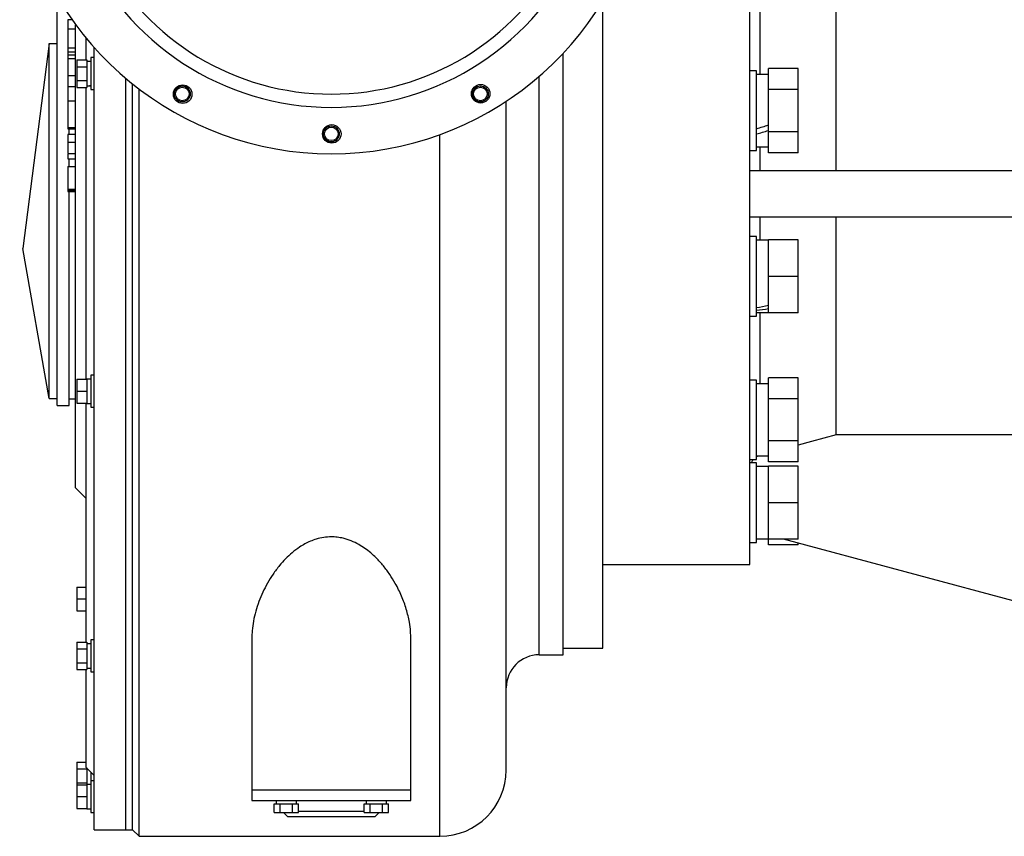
# Model space of a CAD drawing. Extents: x 2274 to 8685, y 2007 to 6523.
# Tile 1 of 12: x 2420 to 3164, y 2007 to 2623. Entities that reach past the tile are written whole.
import ezdxf

# ---------------------------------------------------------------- set-up
doc = ezdxf.new("R2010")
doc.units = 0
doc.header["$LTSCALE"] = 20
doc.layers.get('0').update_dxf_attribs({"linetype": 'CONTINUOUS'})

msp = doc.modelspace()

# ---------------------------------------------------------------- linework, layer by layer
at = {"color": 7, "linetype": 'CONTINUOUS'}
for p, q in [((2971.73, 2212.3), (2971.73, 2772.3)), ((3036.73, 2509.8), (3036.73, 2674.46)), ((2448.73, 2605.44), (2448.73, 2640.85)), ((2860.73, 2149.3), (2860.73, 2637.5)), ((2460.02, 2623.38), (2456.73, 2623.38)), ((2456.73, 2616.58), (2462.73, 2616.58)), ((2462.73, 2492.3), (2462.73, 2619.64)), ((2470.73, 2593.21), (2470.73, 2609.41)), ((2442.73, 2605.44), (2422.73, 2450.89)), ((2442.73, 2337.75), (2442.73, 2605.44)), ((2442.73, 2605.44), (2448.73, 2605.44)), ((2448.73, 2332.3), (2448.73, 2605.44)), ((2456.73, 2602.29), (2462.73, 2602.29)), ((2476.73, 2492.3), (2476.73, 2602.43)), ((2456.73, 2599.28), (2462.73, 2599.28)), ((2456.73, 2599.28), (2456.73, 2597.03)), ((2456.73, 2596.86), (2462.73, 2596.86)), ((2456.73, 2596.86), (2456.73, 2594.22)), ((2456.73, 2594.22), (2462.73, 2594.22)), ((2456.73, 2594.22), (2456.73, 2581.45)), ((2476.73, 2594.82), (2474.23, 2594.82)), ((2474.23, 2594.82), (2474.23, 2582.82)), ((2830.73, 2144.3), (2830.73, 2598.06)), ((2463.63, 2593.21), (2463.63, 2588.02)), ((2463.63, 2593.21), (2471.13, 2593.21)), ((2463.63, 2588.02), (2471.13, 2588.02)), ((2463.63, 2588.02), (2463.63, 2577.63)), ((2471.13, 2593.21), (2471.13, 2591.57)), ((2474.23, 2592.02), (2471.13, 2592.02)), ((2471.13, 2591.57), (2471.13, 2589.66)), ((2471.13, 2589.66), (2471.13, 2588.02)), ((2471.13, 2588.02), (2471.13, 2584.73)), ((2456.73, 2581.45), (2462.73, 2581.45)), ((2456.73, 2581.45), (2456.73, 2571.37)), ((2471.13, 2584.73), (2471.13, 2580.91)), ((2471.13, 2580.91), (2471.13, 2577.63)), ((2474.23, 2582.82), (2474.23, 2570.82)), ((2976.73, 2584.8), (2971.73, 2584.8)), ((2976.73, 2524.8), (2976.73, 2584.8)), ((2985.73, 2582.05), (2976.73, 2582.05)), ((3008.23, 2586.56), (2985.73, 2586.56)), ((2985.73, 2570.68), (2985.73, 2586.56)), ((3008.23, 2570.68), (3008.23, 2586.56)), ((2462.73, 2572.69), (2456.73, 2572.69)), ((2463.63, 2577.63), (2463.63, 2572.43)), ((2463.63, 2577.63), (2471.13, 2577.63)), ((2463.63, 2572.43), (2471.13, 2572.43)), ((2470.73, 2492.3), (2470.73, 2572.43)), ((2471.13, 2577.63), (2471.13, 2575.98)), ((2471.13, 2575.98), (2471.13, 2574.07)), ((2471.13, 2574.07), (2471.13, 2572.43)), ((2500.73, 2492.3), (2500.73, 2579.07)), ((2500.73, 2012.3), (2500.73, 2579.07)), ((2505.73, 2012.3), (2505.73, 2574.95)), ((2474.23, 2570.82), (2476.73, 2570.82)), ((2510.73, 2007.3), (2510.73, 2571.05)), ((3008.23, 2570.68), (2985.73, 2570.68)), ((2985.73, 2538.93), (2985.73, 2570.68)), ((3008.23, 2538.93), (3008.23, 2570.68)), ((2456.73, 2562.37), (2462.73, 2562.37)), ((2787.73, 2057.3), (2787.73, 2561.86)), ((2456.73, 2542.11), (2462.73, 2542.11)), ((2456.73, 2541.14), (2462.73, 2541.14)), ((2462.73, 2536.95), (2456.73, 2536.95)), ((2457.73, 2536.95), (2457.73, 2541.14)), ((3008.23, 2538.93), (2985.73, 2538.93)), ((2985.73, 2523.05), (2985.73, 2538.93)), ((3008.23, 2523.05), (3008.23, 2538.93)), ((2456.73, 2530.98), (2462.73, 2530.98)), ((2976.73, 2527.55), (2985.73, 2527.55)), ((2456.73, 2522.42), (2462.73, 2522.42)), ((2971.73, 2524.8), (2976.73, 2524.8)), ((3008.23, 2523.05), (2985.73, 2523.05)), ((2456.73, 2518.59), (2462.73, 2518.59)), ((2456.73, 2518.46), (2462.73, 2518.46)), ((2456.73, 2512.77), (2462.73, 2512.77)), ((2456.73, 2512.77), (2456.73, 2495.67)), ((2457.73, 2512.74), (2457.73, 2518.46)), ((2971.73, 2509.8), (3345.21, 2509.8)), ((2456.73, 2495.67), (2462.73, 2495.67)), ((2456.73, 2495.67), (2456.73, 2495.49)), ((2456.73, 2495.49), (2462.73, 2495.49)), ((2456.73, 2495.49), (2456.73, 2495.03)), ((2456.73, 2495.03), (2462.73, 2495.03)), ((2456.73, 2495.03), (2456.73, 2494.84)), ((2456.73, 2494.84), (2462.73, 2494.84)), ((2456.73, 2494.84), (2456.73, 2494.11)), ((2456.73, 2494.11), (2462.73, 2494.11)), ((2456.73, 2494.11), (2456.73, 2493.92)), ((2456.73, 2493.92), (2462.73, 2493.92)), ((2457.73, 2379.16), (2457.73, 2493.92)), ((2462.73, 2270.3), (2462.73, 2492.3)), ((2470.73, 2352.15), (2470.73, 2492.3)), ((2476.73, 2012.3), (2476.73, 2492.3)), ((2500.73, 2012.3), (2500.73, 2492.3)), ((2971.73, 2474.8), (3345.21, 2474.8)), ((3036.73, 2310.14), (3036.73, 2474.8)), ((2976.73, 2459.8), (2971.73, 2459.8)), ((2976.73, 2399.8), (2976.73, 2459.8)), ((2985.73, 2457.05), (2976.73, 2457.05)), ((3008.23, 2457.3), (2985.73, 2457.3)), ((2985.73, 2429.8), (2985.73, 2457.3)), ((3008.23, 2429.8), (3008.23, 2457.3)), ((2442.73, 2337.75), (2422.73, 2450.89)), ((3008.23, 2429.8), (2985.73, 2429.8)), ((2985.73, 2402.3), (2985.73, 2429.8)), ((3008.23, 2402.3), (3008.23, 2429.8)), ((2976.73, 2402.55), (2985.73, 2402.55)), ((3008.23, 2402.3), (2985.73, 2402.3)), ((2971.73, 2399.8), (2976.73, 2399.8)), ((2457.73, 2332.3), (2457.73, 2379.16)), ((2463.63, 2352.15), (2471.13, 2352.15)), ((2463.63, 2352.15), (2463.63, 2343.15)), ((2474.23, 2352.35), (2471.13, 2352.35)), ((2471.13, 2352.35), (2471.13, 2352.15)), ((2471.13, 2352.15), (2471.13, 2349.3)), ((2471.13, 2349.3), (2471.13, 2346)), ((2476.73, 2355.15), (2474.23, 2355.15)), ((2474.23, 2355.15), (2474.23, 2337.15)), ((2976.73, 2351.53), (2971.73, 2351.53)), ((2976.73, 2291.53), (2976.73, 2351.53)), ((3008.23, 2353.29), (2985.73, 2353.29)), ((2985.73, 2337.41), (2985.73, 2353.29)), ((3008.23, 2337.41), (3008.23, 2353.29)), ((2463.63, 2343.15), (2471.13, 2343.15)), ((2463.63, 2343.15), (2463.63, 2334.15)), ((2471.13, 2346), (2471.13, 2343.15)), ((2471.13, 2343.15), (2471.13, 2340.3)), ((2985.73, 2348.78), (2976.73, 2348.78)), ((2442.73, 2337.75), (2448.73, 2337.75)), ((2457.73, 2337.3), (2462.73, 2337.3)), ((2463.63, 2334.15), (2471.13, 2334.15)), ((2470.73, 2153.84), (2470.73, 2334.15)), ((2471.13, 2340.3), (2471.13, 2337)), ((2471.13, 2337), (2471.13, 2334.15)), ((2471.13, 2334.15), (2471.13, 2333.95)), ((2471.13, 2333.95), (2474.23, 2333.95)), ((2474.23, 2337.15), (2474.23, 2331.15)), ((3008.23, 2337.41), (2985.73, 2337.41)), ((2985.73, 2305.66), (2985.73, 2337.41)), ((3008.23, 2305.66), (3008.23, 2337.41)), ((2448.73, 2332.3), (2457.73, 2332.3)), ((2474.23, 2331.15), (2476.73, 2331.15)), ((3008.23, 2305.66), (2985.73, 2305.66)), ((2985.73, 2289.78), (2985.73, 2305.66)), ((3008.23, 2289.78), (3008.23, 2305.66)), ((3280.85, 2310.14), (3036.73, 2310.14)), ((2971.73, 2291.53), (2976.73, 2291.53)), ((3008.23, 2289.78), (2985.73, 2289.78)), ((2976.73, 2289.03), (2971.73, 2289.03)), ((2976.73, 2229.03), (2976.73, 2289.03)), ((2985.73, 2286.28), (2976.73, 2286.28)), ((3008.23, 2286.53), (2985.73, 2286.53)), ((2985.73, 2259.03), (2985.73, 2286.53)), ((3008.23, 2259.03), (3008.23, 2286.53)), ((2462.73, 2270.3), (2470.73, 2262.3)), ((3008.23, 2259.03), (2985.73, 2259.03)), ((2985.73, 2231.53), (2985.73, 2259.03)), ((3008.23, 2231.53), (3008.23, 2259.03)), ((2976.73, 2231.78), (2985.73, 2231.78)), ((3008.23, 2231.53), (2985.73, 2231.53)), ((2985.73, 2227.27), (2985.73, 2231.53)), ((3189.41, 2179.97), (2997, 2231.53)), ((2971.73, 2229.03), (2976.73, 2229.03)), ((3008.23, 2227.27), (2985.73, 2227.27)), ((3008.23, 2227.27), (3008.23, 2228.52)), ((2860.73, 2212.3), (2971.73, 2212.3)), ((2463.63, 2195.36), (2470.73, 2195.36)), ((2463.63, 2195.36), (2463.63, 2186.36)), ((2463.63, 2186.36), (2463.63, 2177.36)), ((2463.63, 2186.36), (2470.73, 2186.36)), ((2463.63, 2177.36), (2470.73, 2177.36)), ((2595.73, 2156.57), (2595.73, 2042.3)), ((2715.73, 2042.3), (2715.73, 2156.59)), ((2463.63, 2153.84), (2471.13, 2153.84)), ((2463.63, 2153.84), (2463.63, 2148.64)), ((2463.63, 2148.64), (2471.13, 2148.64)), ((2463.63, 2148.64), (2463.63, 2138.25)), ((2471.13, 2153.84), (2471.13, 2152.19)), ((2474.23, 2152.65), (2471.13, 2152.65)), ((2471.13, 2152.19), (2471.13, 2150.29)), ((2471.13, 2150.29), (2471.13, 2148.64)), ((2471.13, 2148.64), (2471.13, 2145.35)), ((2476.73, 2155.45), (2474.23, 2155.45)), ((2474.23, 2155.45), (2474.23, 2133.05)), ((2830.73, 2149.3), (2860.73, 2149.3)), ((2471.13, 2145.35), (2471.13, 2141.43)), ((2471.13, 2141.54), (2471.13, 2138.25)), ((2812.73, 2144.3), (2830.73, 2144.3)), ((2463.63, 2138.25), (2471.13, 2138.25)), ((2463.63, 2138.25), (2463.63, 2133.05)), ((2471.13, 2138.25), (2471.13, 2136.61)), ((2471.13, 2136.61), (2471.13, 2134.7)), ((2471.13, 2134.7), (2471.13, 2133.05)), ((2471.13, 2134.25), (2474.23, 2134.25)), ((2463.63, 2133.05), (2471.13, 2133.05)), ((2470.73, 2059.3), (2470.73, 2133.05)), ((2474.23, 2133.05), (2474.23, 2131.45)), ((2474.23, 2131.45), (2476.73, 2131.45)), ((2463.63, 2063.32), (2470.73, 2063.32)), ((2463.63, 2063.32), (2463.63, 2058.12)), ((2470.73, 2059.3), (2476.73, 2053.3)), ((2463.63, 2058.12), (2463.63, 2047.73)), ((2463.63, 2058.12), (2471.13, 2058.12)), ((2471.13, 2058.9), (2471.13, 2058.12)), ((2471.13, 2058.12), (2471.13, 2054.83)), ((2471.13, 2054.83), (2471.13, 2051.02)), ((2474.23, 2055.8), (2474.23, 2049.22)), ((2463.63, 2047.73), (2471.13, 2047.73)), ((2463.63, 2047.73), (2463.63, 2046.22)), ((2463.63, 2046.22), (2463.63, 2037.22)), ((2463.63, 2046.22), (2471.13, 2046.22)), ((2471.13, 2051.02), (2471.13, 2047.73)), ((2471.13, 2047.73), (2471.13, 2046.42)), ((2474.23, 2046.42), (2471.13, 2046.42)), ((2471.13, 2046.42), (2471.13, 2046.22)), ((2471.13, 2046.22), (2471.13, 2043.37)), ((2476.73, 2049.22), (2474.23, 2049.22)), ((2474.23, 2049.22), (2474.23, 2025.22)), ((2463.63, 2037.22), (2471.13, 2037.22)), ((2463.63, 2037.22), (2463.63, 2028.22)), ((2471.13, 2043.37), (2471.13, 2040.06)), ((2471.13, 2040.06), (2471.13, 2037.22)), ((2471.13, 2037.22), (2471.13, 2034.37)), ((2595.73, 2042.3), (2595.73, 2034.3)), ((2595.73, 2042.3), (2715.73, 2042.3)), ((2715.73, 2034.3), (2715.73, 2042.3)), ((2471.13, 2034.37), (2471.13, 2031.06)), ((2471.13, 2031.06), (2471.13, 2028.22)), ((2595.73, 2034.3), (2715.73, 2034.3)), ((2612.55, 2025.3), (2612.55, 2031.7)), ((2612.55, 2031.7), (2617.17, 2031.7)), ((2617.17, 2025.3), (2617.17, 2031.7)), ((2617.17, 2031.7), (2626.41, 2031.7)), ((2626.41, 2025.3), (2626.41, 2031.7)), ((2626.41, 2031.7), (2631.03, 2031.7)), ((2629.49, 2031.7), (2629.49, 2034.3)), ((2631.03, 2025.3), (2631.03, 2031.7)), ((2680.43, 2025.3), (2680.43, 2031.7)), ((2680.43, 2031.7), (2685.05, 2031.7)), ((2685.05, 2025.3), (2685.05, 2031.7)), ((2685.05, 2031.7), (2694.29, 2031.7)), ((2694.29, 2025.3), (2694.29, 2031.7)), ((2694.29, 2031.7), (2698.91, 2031.7)), ((2697.37, 2031.7), (2697.37, 2034.3)), ((2698.91, 2025.3), (2698.91, 2031.7)), ((2463.63, 2028.22), (2471.13, 2028.22)), ((2471.13, 2028.22), (2471.13, 2028.02)), ((2471.13, 2028.02), (2474.23, 2028.02)), ((2474.23, 2025.22), (2476.73, 2025.22)), ((2612.55, 2025.3), (2617.17, 2025.3)), ((2617.17, 2025.3), (2626.41, 2025.3)), ((2619.73, 2025.3), (2622.73, 2022.3)), ((2622.73, 2022.3), (2688.73, 2022.3)), ((2626.41, 2025.3), (2631.03, 2025.3)), ((2631.03, 2026.3), (2680.43, 2026.3)), ((2680.43, 2025.3), (2685.05, 2025.3)), ((2685.05, 2025.3), (2694.29, 2025.3)), ((2688.73, 2022.3), (2691.73, 2025.3)), ((2694.29, 2025.3), (2698.91, 2025.3)), ((2476.73, 2012.3), (2500.73, 2012.3)), ((2500.73, 2012.3), (2505.73, 2012.3)), ((2505.73, 2012.3), (2510.73, 2007.3)), ((2510.73, 2007.3), (2737.73, 2007.3))]:
    msp.add_line(p, q, dxfattribs=at)
at = {"color": 8, "linetype": 'CONTINUOUS'}
for p, q in [((2979.14, 2635.82), (2979.14, 2582.05)), ((2812.73, 2144.3), (2812.73, 2580.78)), ((2737.73, 2007.3), (2737.73, 2536.74)), ((2979.14, 2527.55), (2979.14, 2509.8)), ((2979.14, 2474.8), (2979.14, 2457.05)), ((2979.14, 2402.55), (2979.14, 2348.78))]:
    msp.add_line(p, q, dxfattribs=at)
at = {"color": 7, "linetype": 'CONTINUOUS', "flags": 128}
msp.add_lwpolyline([(3036.73, 2310.14), (3018.27, 2305.17), (3008.23, 2302.47)], dxfattribs=at)
at = {"color": 7, "linetype": 'CONTINUOUS'}
for centre, radius in [((2543.51, 2567.28), 7), ((2543.23, 2567.44), 6), ((2543.23, 2567.44), 5.1), ((2768.51, 2567.61), 7), ((2768.23, 2567.44), 6), ((2768.23, 2567.44), 5.1), ((2656.06, 2537.3), 7), ((2655.73, 2537.3), 6), ((2655.73, 2537.3), 5.1)]:
    msp.add_circle(centre, radius, dxfattribs=at)
for centre, radius, start, end in [((2655.73, 2762.3), 240, 191.41516, 348.58484), ((2655.73, 2762.3), 205, 203.61207, 336.38793), ((2655.73, 2762.3), 195, 207.81814, 332.18186), ((2812.73, 2119.3), 25, 90, 180), ((2737.73, 2057.3), 50, 270, 0)]:
    msp.add_arc(centre, radius, start, end, dxfattribs=at)
for centre, major_axis, ratio, start_param, end_param in [((2469.7, 2582.82), (25.28, 0), 0.36397, 4.769068, 4.892655), ((2474.23, 2582.82), (25.28, 0), 0.36397, 4.622623, 4.712389), ((2976.73, 2554.8), (74.76, 24.3), 0.165076, 4.658796, 4.779297), ((2989.89, 2554.8), (74.76, 24.3), 0.165076, 4.482143, 4.603242), ((2976.73, 2429.8), (74.73, 15.04), 0.30407, 4.651263, 4.771765), ((2989.89, 2429.8), (74.73, 15.04), 0.30407, 4.47461, 4.595709), ((2976.73, 2321.53), (74.87, 0), 0.36397, 4.712389, 4.832891), ((2989.89, 2321.53), (74.87, 0), 0.36397, 4.624408, 4.656835), ((2621.79, 2034.3), (0, 21.16), 0.36397, 1.570796, 1.694007), ((2621.79, 2030.5), (0, 21.16), 0.36397, 1.480842, 1.513998), ((2689.67, 2034.3), (0, 21.16), 0.36397, 1.570796, 1.694007), ((2689.67, 2030.5), (0, 21.16), 0.36397, 1.480842, 1.513998)]:
    msp.add_ellipse(centre, major_axis=major_axis, ratio=ratio, start_param=start_param, end_param=end_param, dxfattribs=at)
for points, knots in [([(2456.73, 2623.31), (2456.73, 2623.33), (2456.73, 2623.45), (2456.73, 2622.89), (2456.73, 2621.6), (2456.73, 2619.42), (2456.73, 2617.53), (2456.73, 2616.58)], [0, 0, 0, 0, 0.051861, 0.280762, 0.520445, 0.760154, 1, 1, 1, 1]), ([(2456.73, 2616.58), (2456.73, 2615.4), (2456.73, 2613.04), (2456.73, 2609.19), (2456.73, 2605.53), (2456.73, 2603.37), (2456.73, 2602.29)], [0, 0, 0, 0, 0.280053, 0.559866, 0.779948, 1, 1, 1, 1]), ([(2456.73, 2601.94), (2456.73, 2601.91), (2456.73, 2600.93), (2456.73, 2600.1), (2456.73, 2599.28)], [0, 0, 0, 0, 0.026683, 1, 1, 1, 1]), ([(2456.73, 2572.59), (2456.73, 2572.62), (2456.73, 2572.7), (2456.73, 2572.06), (2456.73, 2570.68), (2456.73, 2568.5), (2456.73, 2565.71), (2456.73, 2563.49), (2456.73, 2562.37)], [0, 0, 0, 0, 0.076301, 0.255977, 0.435571, 0.623702, 0.811826, 1, 1, 1, 1]), ([(2456.73, 2562.37), (2456.73, 2561.25), (2456.73, 2559.02), (2456.73, 2555.49), (2456.73, 2552.04), (2456.73, 2548.78), (2456.73, 2545.87), (2456.73, 2543.53), (2456.73, 2542.59), (2456.73, 2542.11)], [0, 0, 0, 0, 0.140073, 0.280066, 0.420072, 0.560117, 0.706752, 0.85333, 1, 1, 1, 1]), ([(2456.73, 2542.11), (2456.73, 2541.76), (2456.73, 2541.2), (2456.73, 2541.23), (2456.73, 2541.24)], [0, 0, 0, 0, 0.636501, 1, 1, 1, 1]), ([(2456.73, 2536.88), (2456.73, 2536.9), (2456.73, 2536.97), (2456.73, 2536.45), (2456.73, 2535.25), (2456.73, 2533.37), (2456.73, 2531.78), (2456.73, 2530.98)], [0, 0, 0, 0, 0.074181, 0.286703, 0.49916, 0.749526, 1, 1, 1, 1]), ([(2456.73, 2530.98), (2456.73, 2530.08), (2456.73, 2528.28), (2456.73, 2525.88), (2456.73, 2523.99), (2456.73, 2522.94), (2456.73, 2522.42)], [0, 0, 0, 0, 0.279604, 0.559093, 0.779483, 1, 1, 1, 1]), ([(2456.73, 2522.07), (2456.73, 2521.78), (2456.73, 2520.77), (2456.73, 2519.4), (2456.73, 2518.86), (2456.73, 2518.59)], [0, 0, 0, 0, 0.162823, 0.581754, 1, 1, 1, 1]), ([(2974.35, 2291.53), (2974.08, 2291.3), (2973.32, 2290.63), (2972.97, 2289.66), (2972.75, 2289.03)], [0, 0, 0, 0, 0.347104, 1, 1, 1, 1]), ([(2978.2, 2294.32), (2978.07, 2294.27), (2977.54, 2294.1), (2977.08, 2293.8), (2976.73, 2293.58)], [0, 0, 0, 0, 0.252049, 1, 1, 1, 1]), ([(2715.66, 2156.59), (2715.65, 2158.31), (2715.62, 2162.37), (2714.61, 2169.74), (2712.53, 2178.68), (2708.98, 2188.5), (2704.68, 2197.26), (2700, 2204.88), (2695.2, 2211.36), (2690.31, 2216.77), (2685.58, 2221.14), (2681.22, 2224.54), (2676.32, 2227.67), (2670.83, 2230.34), (2665.35, 2232.12), (2660.26, 2233.03), (2655.31, 2233.33), (2649.92, 2232.91), (2644.61, 2231.69), (2639.87, 2229.95), (2635.68, 2227.91), (2631.02, 2225.1), (2626.08, 2221.37), (2621.06, 2216.68), (2616.22, 2211.26), (2611.63, 2205.14), (2607.43, 2198.37), (2603.88, 2191.44), (2600.93, 2184.32), (2598.56, 2177.07), (2596.87, 2169.71), (2595.87, 2162.85), (2595.81, 2158.52), (2595.79, 2156.57)], [0, 0, 0, 0, 0.028787, 0.067715, 0.120732, 0.173876, 0.226878, 0.264304, 0.301785, 0.339159, 0.363195, 0.387268, 0.411263, 0.437421, 0.46354, 0.481757, 0.499968, 0.523302, 0.546654, 0.566049, 0.585519, 0.60495, 0.63531, 0.665788, 0.696217, 0.734102, 0.772118, 0.81017, 0.848106, 0.887878, 0.927764, 0.967637, 1, 1, 1, 1])]:
    msp.add_open_spline(points, degree=3, knots=knots, dxfattribs=at)

doc.saveas('drawing.dxf')
